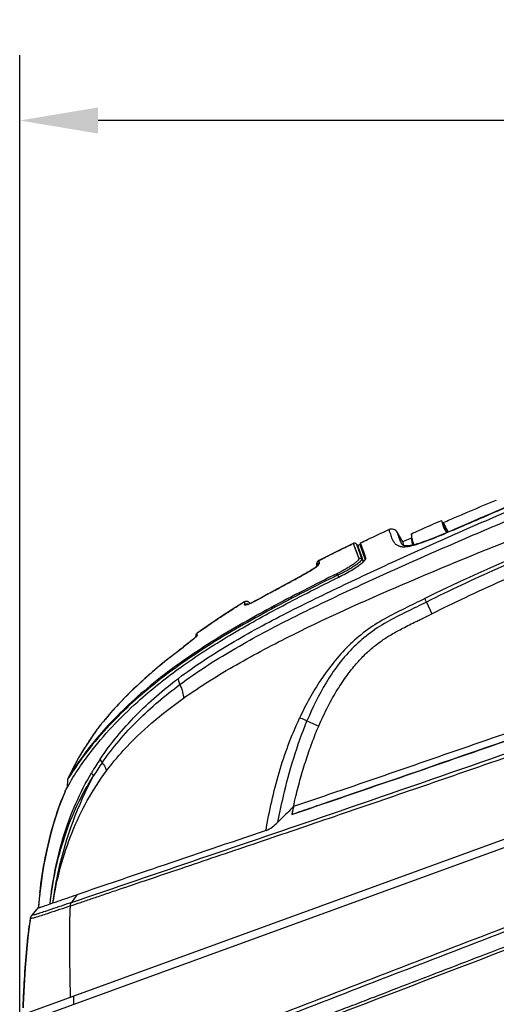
# Model space of a CAD drawing. Header units: millimetres. Extents: x 451 to 748, y 223 to 418.
# Tile 21 of 24: x 570 to 588, y 380 to 418. Entities that reach past the tile are written whole.
import ezdxf

# ---------------------------------------------------------------- set-up
doc = ezdxf.new("R2010")
doc.units = ezdxf.units.MM
doc.header["$LTSCALE"] = 32.67
doc.header["$PDMODE"] = 3
doc.header["$PDSIZE"] = 8
doc.layers.get('0').update_dxf_attribs({"linetype": 'CONTINUOUS'})
doc.layers.get('Defpoints').update_dxf_attribs({"linetype": 'CONTINUOUS'})
doc.layers.add('20_ALL_FEATURES', color=7, linetype='CONTINUOUS')
doc.layers.add('51__DRAFT_DIMS', color=7, linetype='CONTINUOUS')
doc.styles.get("Standard").update_dxf_attribs({"font": 'simfang.ttf'})
doc.dimstyles.new('DIMSTYLE_1', dxfattribs={"dimtxt": 3, "dimasz": 3, "dimexe": 2.5, "dimexo": 0.5, "dimgap": 0.75, "dimtad": 1, "dimdec": 1, "dimlfac": 2, "dimdsep": 46, "dimtxsty": 'STANDARD', "dimblk": '_FILLED', "dimblk1": '_FILLED', "dimblk2": '_FILLED', "dimcen": 0.09, "dimclrd": 256, "dimclre": 256, "dimclrt": 3, "dimadec": 1, "dimazin": 2, "dimtp": 0.3, "dimtm": 0.3, "dimtfac": 1, "dimtdec": 1, "dimtofl": 0, "dimtmove": 0, "dimatfit": 3, "dimldrblk": '_FILLED', "dimfxl": 1, "dimtolj": 1, "dimlwd": -1, "dimarcsym": 0})

# ---------------------------------------------------------------- blocks, each defined once
blk = doc.blocks.new('_FILLED')
at = {"color": 0, "linetype": 'ByBlock'}
blk.add_solid([(0, 0), (-1, 0.167), (-1, -0.167)], dxfattribs=at)
blk = doc.blocks.new('*D83')
at = {"layer": '51__DRAFT_DIMS', "lineweight": -2}
for p, q in [((569.646, 379.065), (569.646, 416.685)), ((621.781, 388.032), (621.781, 416.685))]:
    blk.add_line(p, q, dxfattribs=at)
at = {"layer": '51__DRAFT_DIMS'}
blk.add_line((618.781, 414.185), (572.646, 414.185), dxfattribs=at)
at = {"layer": 'Defpoints', "color": 0}
for p in [(569.646, 414.185), (621.781, 387.532), (569.646, 378.565)]:
    blk.add_point(p, dxfattribs=at)
at = {"layer": '51__DRAFT_DIMS', "linetype": 'ByBlock', "xscale": 3, "yscale": 3, "zscale": 3, "rotation": 180}
blk.add_blockref('_FILLED', (569.646, 414.185), dxfattribs=at)
at = {"layer": '51__DRAFT_DIMS', "linetype": 'ByBlock', "xscale": 3, "yscale": 3, "zscale": 3}
blk.add_blockref('_FILLED', (621.781, 414.185), dxfattribs=at)
at = {"layer": '51__DRAFT_DIMS', "color": 3, "insert": (595.683, 417.987), "char_height": 3, "attachment_point": 2}
blk.add_mtext('\\A1;\\A1;{\\C256;104.3}', dxfattribs=at)

msp = doc.modelspace()

# ---------------------------------------------------------------- linework, layer by layer
at = {"layer": '20_ALL_FEATURES', "color": 7}
for p, q in [((587.875, 399.656), (587.87, 399.669)), ((585.776, 398.889), (585.793, 398.83)), ((585.776, 398.889), (585.855, 398.672)), ((585.787, 398.849), (585.815, 398.757)), ((585.856, 398.815), (585.868, 398.785)), ((585.856, 398.815), (585.868, 398.785)), ((585.856, 398.815), (585.924, 398.627)), ((585.868, 398.785), (585.871, 398.777)), ((584.298, 398.069), (584.087, 398.438)), ((584.63, 398.383), (584.627, 398.218)), ((585.854, 398.675), (585.852, 398.679)), ((585.86, 398.658), (585.854, 398.675)), ((585.869, 398.634), (585.86, 398.658)), ((585.876, 398.616), (585.869, 398.634)), ((585.884, 398.597), (585.876, 398.616)), ((585.924, 398.627), (585.878, 398.607)), ((585.892, 398.577), (585.884, 398.597)), ((585.9, 398.557), (585.892, 398.577)), ((585.908, 398.536), (585.9, 398.557)), ((585.959, 398.542), (585.924, 398.627)), ((585.94, 398.589), (585.931, 398.61)), ((586.094, 398.474), (585.932, 398.405)), ((585.942, 398.403), (585.963, 398.412)), ((585.959, 398.542), (585.951, 398.562)), ((585.963, 398.577), (585.969, 398.567)), ((569.764, 379.999), (620.234, 398.369)), ((569.809, 379.696), (620.287, 398.069)), ((582.405, 398.012), (581.729, 397.681)), ((582.405, 398.012), (582.615, 397.43)), ((582.422, 398.018), (582.411, 398.014)), ((582.523, 397.989), (582.516, 397.996)), ((582.677, 397.899), (582.679, 398.032)), ((582.743, 397.857), (582.679, 398.032)), ((583.992, 398.017), (583.994, 398.016)), ((583.992, 398.017), (583.994, 398.016)), ((584.216, 398.079), (584.215, 398.079)), ((584.356, 398.095), (584.298, 398.069)), ((584.446, 398.136), (584.356, 398.095)), ((584.627, 398.218), (584.446, 398.136)), ((581.721, 397.677), (581.082, 397.355)), ((581.721, 397.677), (581.737, 397.685)), ((581.721, 397.677), (581.737, 397.685)), ((581.729, 397.681), (581.721, 397.677)), ((582.458, 397.864), (582.488, 397.782)), ((582.523, 397.989), (582.733, 397.409)), ((582.523, 397.989), (582.577, 397.928)), ((582.653, 397.965), (582.577, 397.928)), ((582.788, 397.348), (582.577, 397.928)), ((582.653, 397.965), (582.863, 397.385)), ((582.743, 397.857), (582.72, 397.921)), ((582.89, 397.453), (582.743, 397.857)), ((581.003, 397.25), (581.001, 397.236)), ((581.006, 397.264), (581.003, 397.25)), ((581.011, 397.277), (581.006, 397.263)), ((581.017, 397.291), (581.011, 397.277)), ((581.024, 397.303), (581.017, 397.29)), ((581.033, 397.315), (581.024, 397.303)), ((581.043, 397.326), (581.033, 397.315)), ((581.054, 397.337), (581.043, 397.326)), ((581.067, 397.346), (581.054, 397.337)), ((581.082, 397.355), (581.067, 397.346)), ((581.108, 397.276), (581.081, 397.355)), ((581.107, 397.276), (581.082, 397.355)), ((582.6, 397.469), (582.615, 397.43)), ((582.733, 397.409), (582.788, 397.348)), ((582.891, 397.443), (582.89, 397.453)), ((580.61, 396.877), (580.549, 396.842)), ((580.664, 396.908), (580.607, 396.875)), ((580.713, 396.936), (580.66, 396.906)), ((580.756, 396.962), (580.709, 396.934)), ((580.796, 396.987), (580.753, 396.96)), ((580.832, 397.01), (580.793, 396.985)), ((580.865, 397.031), (580.83, 397.008)), ((580.895, 397.05), (580.862, 397.029)), ((580.922, 397.069), (580.892, 397.049)), ((580.946, 397.086), (580.919, 397.067)), ((580.967, 397.102), (580.944, 397.085)), ((580.986, 397.117), (580.965, 397.101)), ((581, 397.228), (580.995, 397.125)), ((581.001, 397.236), (581, 397.228)), ((581, 397.228), (581.025, 397.153)), ((581, 397.228), (581.025, 397.152)), ((580.207, 396.653), (580.07, 396.579)), ((580.283, 396.695), (580.205, 396.652)), ((580.356, 396.735), (580.275, 396.69)), ((580.424, 396.772), (580.346, 396.729)), ((580.489, 396.808), (580.418, 396.769)), ((580.552, 396.843), (580.487, 396.807)), ((579.247, 396.132), (578.966, 395.977)), ((579.399, 396.216), (579.326, 396.175)), ((579.397, 396.214), (579.352, 396.189)), ((579.397, 396.214), (579.352, 396.189)), ((579.398, 396.214), (579.4, 396.215)), ((579.398, 396.213), (579.4, 396.215)), ((579.502, 396.272), (579.4, 396.215)), ((579.44, 396.238), (579.4, 396.215)), ((579.4, 396.215), (579.436, 396.235)), ((579.519, 396.281), (579.44, 396.238)), ((579.692, 396.375), (579.502, 396.272)), ((579.789, 396.428), (579.627, 396.34)), ((578.241, 395.773), (577.938, 395.587)), ((578.251, 395.779), (578.241, 395.773)), ((578.241, 395.773), (578.241, 395.679)), ((578.268, 395.787), (578.251, 395.779)), ((578.286, 395.792), (578.268, 395.787)), ((578.304, 395.795), (578.286, 395.792)), ((578.323, 395.795), (578.304, 395.795)), ((578.341, 395.794), (578.323, 395.795)), ((578.359, 395.79), (578.341, 395.794)), ((578.377, 395.784), (578.359, 395.79)), ((578.394, 395.775), (578.377, 395.784)), ((578.409, 395.765), (578.394, 395.775)), ((578.423, 395.753), (578.409, 395.765)), ((578.436, 395.74), (578.423, 395.753)), ((578.446, 395.725), (578.436, 395.74)), ((578.531, 395.745), (578.491, 395.725)), ((578.571, 395.765), (578.525, 395.742)), ((578.615, 395.787), (578.564, 395.761)), ((578.664, 395.813), (578.608, 395.784)), ((578.718, 395.841), (578.656, 395.809)), ((578.776, 395.873), (578.709, 395.837)), ((578.839, 395.907), (578.765, 395.867)), ((578.909, 395.945), (578.827, 395.9)), ((578.987, 395.988), (578.893, 395.937)), ((585.199, 395.767), (585.403, 395.319)), ((577.918, 395.574), (577.383, 395.232)), ((577.918, 395.574), (577.971, 395.607)), ((577.918, 395.574), (577.971, 395.607)), ((577.938, 395.587), (577.918, 395.574)), ((578.455, 395.709), (578.446, 395.725)), ((578.455, 395.708), (578.455, 395.709)), ((578.496, 395.728), (578.461, 395.711)), ((577.383, 395.232), (576.849, 394.873)), ((577.376, 395.227), (577.387, 395.234)), ((577.376, 395.227), (577.387, 395.234)), ((576.849, 394.873), (576.44, 394.585)), ((576.838, 394.866), (576.864, 394.883)), ((576.838, 394.865), (576.864, 394.883)), ((576.139, 394.23), (576.099, 394.198)), ((576.164, 394.251), (576.139, 394.23)), ((576.189, 394.271), (576.164, 394.251)), ((576.212, 394.29), (576.189, 394.271)), ((576.234, 394.308), (576.212, 394.29)), ((576.256, 394.326), (576.234, 394.308)), ((576.276, 394.343), (576.256, 394.326)), ((576.295, 394.359), (576.276, 394.343)), ((576.313, 394.375), (576.295, 394.359)), ((576.33, 394.389), (576.313, 394.375)), ((576.345, 394.402), (576.329, 394.389)), ((576.352, 394.409), (576.337, 394.395)), ((576.359, 394.415), (576.352, 394.409)), ((576.376, 394.431), (576.365, 394.42)), ((576.371, 394.426), (576.365, 394.42)), ((576.376, 394.431), (576.378, 394.47)), ((576.379, 394.481), (576.378, 394.47)), ((576.378, 394.47), (576.378, 394.432)), ((576.381, 394.494), (576.379, 394.481)), ((576.44, 394.585), (576.429, 394.577)), ((576.44, 394.585), (576.429, 394.577)), ((576.44, 394.499), (576.44, 394.585)), ((576.44, 394.533), (576.44, 394.547)), ((576.44, 394.499), (576.44, 394.517)), ((575.68, 393.869), (575.638, 393.836)), ((575.722, 393.901), (575.68, 393.869)), ((575.783, 393.949), (575.722, 393.901)), ((575.841, 393.994), (575.783, 393.949)), ((575.896, 394.037), (575.841, 393.994)), ((575.948, 394.078), (575.896, 394.037)), ((575.996, 394.116), (575.948, 394.078)), ((576.099, 394.198), (576.057, 394.164)), ((575.575, 393.787), (575.577, 393.79)), ((575.638, 393.836), (575.577, 393.79)), ((574.603, 392.994), (574.579, 392.973)), ((580.634, 391.223), (581.083, 391.025)), ((572.599, 390.892), (572.417, 390.633)), ((572.596, 390.888), (572.599, 390.892)), ((572.602, 390.896), (572.599, 390.892)), ((572.599, 390.892), (572.599, 390.892)), ((572.599, 390.892), (572.599, 390.892)), ((572.599, 390.892), (572.599, 390.892)), ((572.636, 390.94), (572.602, 390.895)), ((572.399, 390.606), (572.148, 390.222)), ((572.417, 390.633), (572.399, 390.606)), ((572.876, 390.835), (572.873, 390.832)), ((572.131, 390.194), (571.901, 389.809)), ((572.148, 390.222), (572.131, 390.194)), ((571.886, 389.781), (571.676, 389.394)), ((571.901, 389.809), (571.886, 389.781)), ((571.676, 389.394), (571.486, 389.009)), ((571.476, 388.969), (571.466, 388.685)), ((571.477, 388.974), (571.476, 388.969)), ((571.477, 388.974), (571.476, 388.969)), ((571.478, 388.972), (571.476, 388.969)), ((571.478, 388.982), (571.477, 388.98)), ((571.477, 388.98), (571.477, 388.977)), ((571.477, 388.977), (571.477, 388.974)), ((571.491, 388.995), (571.478, 388.972)), ((571.48, 388.992), (571.478, 388.987)), ((571.478, 388.987), (571.478, 388.986)), ((571.478, 388.986), (571.478, 388.982)), ((571.481, 388.996), (571.48, 388.992)), ((571.486, 389.009), (571.484, 389.005)), ((571.486, 389.009), (571.484, 389.005)), ((571.486, 389.009), (571.486, 389.009)), ((571.486, 389.009), (571.486, 389.009)), ((571.486, 389.009), (571.486, 389.009)), ((571.486, 389.009), (571.486, 389.009)), ((571.38, 388.524), (571.269, 388.249)), ((571.38, 388.524), (571.381, 388.526)), ((571.38, 388.524), (571.38, 388.524)), ((580.115, 387.93), (580.119, 387.947)), ((579.988, 387.819), (579.934, 387.766)), ((571.826, 384.574), (571.627, 384.28)), ((570.365, 384.108), (570.103, 383.787)), ((570.365, 384.107), (570.364, 384.106)), ((570.365, 384.108), (570.365, 384.107)), ((570.365, 384.107), (570.365, 384.107)), ((570.365, 384.107), (570.365, 384.107)), ((570.058, 383.702), (570.051, 383.672)), ((570.069, 383.73), (570.058, 383.702)), ((570.082, 383.757), (570.069, 383.73)), ((570.098, 383.78), (570.082, 383.757)), ((570.049, 383.662), (570.022, 383.451)), ((570.05, 383.662), (570.049, 383.662)), ((571.72, 380.392), (571.72, 380.711))]:
    msp.add_line(p, q, dxfattribs=at)
for points in [[(593.652, 401.662), (592.973, 401.385), (592.397, 401.149), (591.871, 400.933), (591.385, 400.731), (590.949, 400.55), (590.543, 400.38), (590.164, 400.22), (589.814, 400.072), (589.485, 399.932), (589.174, 399.8), (588.883, 399.675), (588.606, 399.556), (588.342, 399.443), (588.093, 399.336), (587.854, 399.233), (587.626, 399.134), (587.198, 398.949)], [(585.776, 398.889), (585.776, 398.888), (585.776, 398.886), (585.777, 398.883), (585.779, 398.878), (585.78, 398.872), (585.787, 398.849)], [(587.198, 398.949), (586.996, 398.861), (586.803, 398.778), (586.616, 398.697), (586.436, 398.62), (586.262, 398.545), (586.094, 398.474)], [(585.932, 398.405), (585.775, 398.34), (585.624, 398.278), (585.478, 398.219), (585.337, 398.164), (585.203, 398.113), (585.076, 398.067), (584.957, 398.027), (584.846, 397.992), (584.747, 397.964), (584.66, 397.943), (584.584, 397.928), (584.521, 397.919), (584.47, 397.915), (584.428, 397.914), (584.394, 397.916), (584.368, 397.92), (584.347, 397.926), (584.33, 397.932), (584.317, 397.938), (584.306, 397.945), (584.295, 397.954), (584.285, 397.963), (584.274, 397.975), (584.264, 397.989), (584.253, 398.005), (584.242, 398.024), (584.231, 398.045)], [(585.917, 398.515), (585.913, 398.526), (585.908, 398.536)], [(585.931, 398.61), (585.925, 398.626), (585.924, 398.627)], [(585.951, 398.562), (585.943, 398.58), (585.94, 398.589)], [(582.422, 398.018), (582.411, 398.014), (582.405, 398.012)], [(582.405, 398.012), (582.405, 398.011), (582.406, 398.008), (582.408, 398.004), (582.41, 397.999), (582.415, 397.985)], [(582.516, 397.996), (582.506, 398.003), (582.496, 398.01), (582.484, 398.015), (582.472, 398.019), (582.46, 398.021), (582.447, 398.022), (582.435, 398.021), (582.422, 398.018)], [(582.472, 398.019), (582.46, 398.021), (582.447, 398.022), (582.435, 398.021)], [(582.516, 397.996), (582.506, 398.003), (582.496, 398.01), (582.484, 398.015)], [(582.702, 397.97), (582.689, 398.005), (582.681, 398.025), (582.679, 398.032)], [(584.231, 398.045), (584.22, 398.069), (584.215, 398.079)], [(582.415, 397.985), (582.418, 397.976), (582.421, 397.967), (582.43, 397.941)], [(582.43, 397.941), (582.443, 397.907), (582.45, 397.887)], [(582.488, 397.782), (582.51, 397.718), (582.523, 397.685), (582.547, 397.616)], [(582.547, 397.616), (582.56, 397.581), (582.6, 397.469)], [(582.6, 397.866), (582.587, 397.901), (582.579, 397.921), (582.577, 397.928)], [(582.788, 397.348), (582.743, 397.472), (582.704, 397.581), (582.669, 397.674), (582.64, 397.753), (582.618, 397.817)], [(582.653, 397.965), (582.655, 397.958), (582.662, 397.937), (582.675, 397.902)], [(582.693, 397.853), (582.716, 397.789), (582.745, 397.71), (582.78, 397.617), (582.819, 397.509), (582.863, 397.385)], [(582.89, 397.453), (582.846, 397.577), (582.806, 397.685), (582.771, 397.778), (582.743, 397.857)], [(581.082, 397.355), (581.08, 397.354), (581.067, 397.346)], [(581.035, 397.163), (581.034, 397.162), (581.029, 397.157), (581.022, 397.149), (581.013, 397.14), (581, 397.128), (580.984, 397.115)], [(580.126, 396.609), (579.95, 396.515), (579.743, 396.403)], [(580.039, 396.563), (579.947, 396.513), (579.85, 396.46)], [(579.399, 396.216), (579.339, 396.182), (579.223, 396.119)], [(578.241, 395.773), (578.241, 395.772), (578.241, 395.769)], [(578.465, 395.713), (578.438, 395.701), (578.415, 395.691), (578.395, 395.683), (578.379, 395.677), (578.366, 395.673), (578.357, 395.67), (578.352, 395.669)], [(576.365, 394.42), (576.358, 394.414), (576.352, 394.408)], [(576.401, 394.456), (576.402, 394.456), (576.403, 394.457), (576.402, 394.457), (576.402, 394.456), (576.4, 394.455), (576.399, 394.453), (576.396, 394.45), (576.393, 394.447), (576.39, 394.444), (576.386, 394.44), (576.381, 394.436), (576.376, 394.431)], [(576.429, 394.577), (576.418, 394.567), (576.409, 394.555), (576.401, 394.544), (576.394, 394.531), (576.388, 394.519), (576.384, 394.506), (576.381, 394.494)], [(576.401, 394.544), (576.394, 394.531), (576.388, 394.519)], [(576.429, 394.577), (576.418, 394.567), (576.409, 394.555)], [(576.44, 394.581), (576.44, 394.584), (576.44, 394.585)], [(576.057, 394.164), (576.012, 394.129), (575.996, 394.116)], [(575.577, 393.79), (575.277, 393.555), (574.985, 393.319), (574.729, 393.104), (574.512, 392.915), (574.327, 392.75), (574.161, 392.596), (574.01, 392.454), (573.876, 392.324), (573.753, 392.202), (573.641, 392.088), (573.539, 391.982), (573.444, 391.882), (573.357, 391.789), (573.277, 391.701), (573.202, 391.618), (573.133, 391.541), (573.07, 391.468), (573.011, 391.399), (572.956, 391.335), (572.906, 391.276), (572.86, 391.22), (572.818, 391.169), (572.78, 391.122), (572.745, 391.079), (572.714, 391.04), (572.687, 391.006), (572.664, 390.976), (572.644, 390.951), (572.629, 390.931)], [(571.484, 389.005), (571.483, 389.003), (571.482, 389), (571.481, 388.995), (571.479, 388.99), (571.478, 388.985), (571.477, 388.979), (571.477, 388.974)], [(571.484, 389.004), (571.482, 389), (571.481, 388.996)], [(571.269, 388.249), (571.149, 387.928), (571.04, 387.607), (570.94, 387.287), (570.85, 386.968), (570.769, 386.651), (570.695, 386.336), (570.63, 386.024), (570.572, 385.716), (570.522, 385.415), (570.478, 385.121), (570.439, 384.83)], [(570.439, 384.83), (570.406, 384.544), (570.379, 384.263), (570.365, 384.107)], [(570.022, 383.451), (569.976, 383.055), (569.933, 382.644), (569.894, 382.219), (569.858, 381.78), (569.828, 381.327), (569.801, 380.86), (569.778, 380.379), (569.773, 380.252)]]:
    msp.add_lwpolyline(points, dxfattribs=at)
for centre, radius, start, end in [((589.198, 400.159), 3.603, 202.568, 203.557), ((586.324, 398.788), 0.491, 206.1233, 207.5557), ((588.752, 399.966), 3.116, 203.5733, 204.2223), ((588.376, 399.797), 2.704, 204.2319, 204.7452), ((588.09, 399.665), 2.389, 204.7453, 205.3318), ((587.825, 399.54), 2.096, 205.3281, 205.9985), ((587.509, 399.385), 1.744, 205.9892, 207.5882), ((587.069, 399.155), 1.248, 208.1263, 209.2138), ((586.904, 399.063), 1.059, 209.2072, 210.4645), ((586.768, 398.983), 0.901, 210.4627, 211.9101), ((582.445, 397.929), 0.0925, 110.6282, 115.6992), ((582.453, 397.926), 0.0935, 42.0561, 48.204), ((584.3, 398.338), 0.45, 250.482, 255.8648), ((581.144, 397.221), 0.144, 171.7854, 177.3832), ((581.148, 397.225), 0.145, 117.1753, 124.0145), ((581.172, 397.142), 0.146, 171.5435, 175.4803), ((595.738, 367.1), 33.59, 121.3922, 121.9336), ((578.319, 395.646), 0.149, 116.3301, 121.3861), ((574.474, 396.533), 2.836, 310.8449, 311.6123), ((576.524, 394.464), 0.146, 172.232, 177.4527), ((576.525, 394.466), 0.146, 125.7171, 131.3083), ((587.793, 377.802), 20.12, 128.6921, 129.3488), ((588.245, 377.238), 20.843, 128.1828, 128.693), ((588.563, 376.834), 21.356, 127.8901, 128.1837), ((588.852, 376.462), 21.827, 127.4639, 127.8896), ((586.765, 379.037), 18.512, 130.1442, 131.067), ((587.141, 378.592), 19.096, 129.8583, 130.1475), ((587.387, 378.297), 19.48, 129.3499, 129.8576), ((582.604, 383.665), 12.342, 144.1825, 145.4934), ((583.229, 381.628), 13.887, 138.3499, 138.4872), ((582.321, 383.858), 12, 145.7784, 147.8751), ((582.48, 383.751), 12.191, 145.4956, 145.7828), ((582.081, 384.009), 11.716, 148.1302, 150.2345), ((582.178, 383.949), 11.83, 147.8798, 148.1328), ((581.944, 384.087), 11.558, 150.4853, 152.59), ((582, 384.056), 11.622, 150.2373, 150.4868), ((581.557, 383.829), 10.641, 146.1235, 149.4244), ((581.874, 384.123), 11.48, 152.8407, 154.8149), ((581.898, 384.111), 11.507, 152.5917, 152.8414), ((581.316, 383.709), 10.37, 145.2024, 148.5057), ((571.575, 388.966), 0.0988, 173.7543, 175.9811), ((571.576, 388.966), 0.1, 170.6711, 173.7527), ((571.578, 388.966), 0.102, 165.1029, 167.7914), ((571.578, 388.966), 0.101, 167.7902, 170.6725), ((571.578, 388.966), 0.102, 162.5361, 165.1039), ((571.576, 388.966), 0.1, 157.3994, 162.5464), ((571.574, 388.967), 0.0973, 154.8205, 157.3905), ((577.335, 385.489), 6.814, 148.5758, 149.0375), ((582.008, 384.073), 11.522, 157.2796, 159.1763), ((607.86, 359.57), 39.685, 134.3512, 134.6158), ((601.271, 383.303), 21.656, 167.6624, 168.1035), ((662.53, 304.487), 117.292, 134.76397, 135.04982), ((601.717, 383.209), 22.112, 168.1031, 168.4294), ((601.716, 383.209), 22.112, 168.1031, 168.4291), ((589.01, 382.557), 18.709, 173.5729, 175.2455), ((582.253, 352.147), 34.057, 109.4382, 109.6369), ((570.296, 383.628), 0.249, 162.5306, 169.4837), ((570.305, 383.625), 0.258, 155.8375, 162.5491), ((570.304, 383.626), 0.257, 149.107, 155.8563), ((570.295, 383.632), 0.246, 143.0617, 149.1157), ((597.975, 379.962), 28.169, 172.4536, 173.0266), ((570.284, 383.631), 0.237, 169.513, 172.4424)]:
    msp.add_arc(centre, radius, start, end, dxfattribs=at)
for points, knots in [([(607.34, 404.842), (606.411, 404.481), (604.553, 403.756), (600.831, 402.322), (596.17, 400.552), (590.592, 398.385), (586.931, 396.789), (585.142, 395.903)], [0, 0, 0, 0, 0.124997, 0.249968, 0.499879, 0.74983, 1, 1, 1, 1]), ([(607.391, 404.709), (606.461, 404.347), (604.602, 403.621), (600.879, 402.186), (596.218, 400.416), (591.57, 398.611), (587.898, 397.055), (586.092, 396.211), (585.199, 395.767)], [0, 0, 0, 0, 0.125058, 0.250124, 0.500174, 0.750109, 0.875046, 1, 1, 1, 1]), ([(585.403, 395.319), (585.83, 395.535), (586.722, 395.969), (588.121, 396.609), (589.62, 397.261), (591.801, 398.168), (594.768, 399.339), (598.637, 400.815), (601.662, 401.969), (603.401, 402.638), (603.716, 402.759)], [0, 0, 0, 0, 0.07264, 0.150501, 0.233276, 0.320646, 0.508839, 0.717219, 0.948918, 1, 1, 1, 1]), ([(575.715, 392.852), (576.355, 393.337), (577.711, 394.223), (579.86, 395.371), (582.073, 396.446), (584.324, 397.492), (586.606, 398.511), (589.679, 399.837), (592.001, 400.801), (593.555, 401.433)], [0, 0, 0, 0, 0.121524, 0.24428, 0.368412, 0.493679, 0.61972, 0.746249, 1, 1, 1, 1]), ([(587.38, 399.021), (588.422, 399.473), (590.511, 400.371), (592.614, 401.236), (593.668, 401.663)], [0, 0, 0, 0, 0.49971, 1, 1, 1, 1]), ([(575.771, 392.615), (576.415, 393.093), (577.777, 393.969), (579.93, 395.115), (582.152, 396.183), (584.415, 397.215), (586.707, 398.216), (589.792, 399.521), (592.119, 400.474), (593.675, 401.1)], [0, 0, 0, 0, 0.121253, 0.244106, 0.368435, 0.493834, 0.619944, 0.746494, 1, 1, 1, 1]), ([(571.586, 384.149), (571.717, 384.196), (571.996, 384.291), (572.435, 384.437), (572.915, 384.602), (573.63, 384.845), (574.604, 385.174), (575.852, 385.596), (577.187, 386.046), (579.079, 386.687), (581.532, 387.52), (584.539, 388.551), (588.636, 389.967), (593.796, 391.768), (600.008, 393.941), (608.311, 396.829), (614.546, 398.979), (618.703, 400.411)], [0, 0, 0, 0, 0.008391, 0.017689, 0.027891, 0.038917, 0.063144, 0.089771, 0.118196, 0.14794, 0.210014, 0.274118, 0.339267, 0.470881, 0.603061, 0.73536, 1, 1, 1, 1]), ([(571.628, 384.279), (574.928, 385.411), (582.331, 387.913), (591.779, 391.21), (600.001, 394.087), (608.286, 396.971), (614.505, 399.122), (618.652, 400.555)], [0, 0, 0, 0, 0.210291, 0.471131, 0.603255, 0.735492, 1, 1, 1, 1]), ([(575.908, 392.091), (576.562, 392.552), (577.935, 393.407), (580.826, 394.927), (584.612, 396.607), (589.252, 398.495), (592.373, 399.731), (593.941, 400.344)], [0, 0, 0, 0, 0.120932, 0.243644, 0.493094, 0.745865, 1, 1, 1, 1]), ([(585.856, 398.815), (586.022, 398.887), (586.692, 399.176), (587.364, 399.459), (587.87, 399.669)], [0, 0, 0, 0, 0.248371, 1, 1, 1, 1]), ([(584.63, 398.383), (584.724, 398.426), (585.106, 398.596), (585.488, 398.764), (585.776, 398.889)], [0, 0, 0, 0, 0.248857, 1, 1, 1, 1]), ([(585.815, 398.757), (585.816, 398.753), (585.822, 398.734), (585.828, 398.716), (585.832, 398.701)], [0, 0, 0, 0, 0.23397, 1, 1, 1, 1]), ([(585.963, 398.412), (586.081, 398.462), (586.554, 398.663), (587.025, 398.868), (587.38, 399.021)], [0, 0, 0, 0, 0.248553, 1, 1, 1, 1]), ([(610.184, 398.377), (607.655, 397.502), (602.6, 395.751), (595.034, 393.11), (587.546, 390.495), (582.575, 388.783), (580.119, 387.947)], [0, 0, 0, 0, 0.252261, 0.504369, 0.755418, 1, 1, 1, 1]), ([(582.679, 398.032), (582.769, 398.075), (583.13, 398.247), (583.493, 398.415), (583.766, 398.541)], [0, 0, 0, 0, 0.248778, 1, 1, 1, 1]), ([(583.766, 398.541), (583.765, 398.54), (583.767, 398.536), (583.768, 398.53), (583.773, 398.519), (583.779, 398.495), (583.792, 398.454), (583.811, 398.393), (583.837, 398.315), (583.87, 398.223), (583.917, 398.118), (583.963, 398.049), (583.992, 398.017)], [0, 0, 0, 0, 0.004234, 0.016529, 0.03701, 0.065657, 0.146928, 0.25934, 0.401748, 0.572874, 0.771437, 1, 1, 1, 1]), ([(584.087, 398.438), (584.057, 398.489), (583.955, 398.574), (583.821, 398.566), (583.766, 398.541)], [0, 0, 0, 0, 0.489871, 1, 1, 1, 1]), ([(584.215, 398.079), (584.194, 398.128), (584.157, 398.231), (584.131, 398.301), (584.077, 398.47), (584.087, 398.438)], [0, 0, 0, 0, 0.420953, 0.737999, 1, 1, 1, 1]), ([(584.429, 397.89), (584.528, 397.9), (584.754, 397.95), (585.261, 398.119), (585.663, 398.286), (585.942, 398.403)], [0, 0, 0, 0, 0.185539, 0.432555, 1, 1, 1, 1]), ([(584.691, 398.057), (584.677, 398.102), (584.657, 398.176), (584.64, 398.297), (584.634, 398.327), (584.63, 398.391), (584.63, 398.383)], [0, 0, 0, 0, 0.425707, 0.740581, 0.934382, 1, 1, 1, 1]), ([(585.832, 398.701), (585.835, 398.693), (585.846, 398.659), (585.859, 398.626), (585.87, 398.6)], [0, 0, 0, 0, 0.230605, 1, 1, 1, 1]), ([(585.915, 398.519), (585.92, 398.511), (585.946, 398.478), (585.98, 398.452), (586.01, 398.438)], [0, 0, 0, 0, 0.22175, 1, 1, 1, 1]), ([(586.006, 398.44), (586.001, 398.45), (585.985, 398.484), (585.97, 398.518), (585.959, 398.542)], [0, 0, 0, 0, 0.286251, 1, 1, 1, 1]), ([(586.003, 398.506), (586.006, 398.502), (586.018, 398.483), (586.031, 398.465), (586.041, 398.452)], [0, 0, 0, 0, 0.240636, 1, 1, 1, 1]), ([(580.054, 387.644), (582.516, 388.483), (587.498, 390.198), (595.003, 392.821), (602.584, 395.469), (607.65, 397.226), (610.184, 398.102)], [0, 0, 0, 0, 0.244621, 0.495649, 0.747747, 1, 1, 1, 1]), ([(581.737, 397.685), (581.793, 397.713), (582.015, 397.823), (582.237, 397.931), (582.405, 398.012)], [0, 0, 0, 0, 0.249162, 1, 1, 1, 1]), ([(582.516, 397.996), (582.502, 398.008), (582.468, 398.026), (582.429, 398.022), (582.412, 398.015)], [0, 0, 0, 0, 0.500108, 1, 1, 1, 1]), ([(583.994, 398.016), (584.003, 398.006), (584.048, 397.962), (584.103, 397.93), (584.149, 397.913)], [0, 0, 0, 0, 0.219177, 1, 1, 1, 1]), ([(584.298, 398.069), (584.297, 398.072), (584.301, 398.048), (584.301, 398.035), (584.309, 397.987), (584.313, 397.957), (584.316, 397.939)], [0, 0, 0, 0, 0.063677, 0.25406, 0.567597, 1, 1, 1, 1]), ([(584.627, 398.218), (584.627, 398.224), (584.63, 398.171), (584.635, 398.146), (584.648, 398.046), (584.662, 397.984), (584.672, 397.946)], [0, 0, 0, 0, 0.065136, 0.257975, 0.572455, 1, 1, 1, 1]), ([(584.73, 397.96), (584.726, 397.968), (584.711, 398), (584.699, 398.032), (584.691, 398.057)], [0, 0, 0, 0, 0.261661, 1, 1, 1, 1]), ([(581.082, 397.355), (581.134, 397.382), (581.347, 397.49), (581.56, 397.597), (581.721, 397.677)], [0, 0, 0, 0, 0.249129, 1, 1, 1, 1]), ([(584.19, 397.901), (584.196, 397.899), (584.225, 397.893), (584.254, 397.889), (584.277, 397.887)], [0, 0, 0, 0, 0.228755, 1, 1, 1, 1]), ([(584.277, 397.887), (584.288, 397.886), (584.339, 397.883), (584.39, 397.886), (584.429, 397.89)], [0, 0, 0, 0, 0.2184, 1, 1, 1, 1]), ([(581.067, 397.346), (581.049, 397.334), (581.019, 397.303), (581.004, 397.263), (581.001, 397.242)], [0, 0, 0, 0, 0.500464, 1, 1, 1, 1]), ([(581.107, 397.276), (581.087, 397.265), (581.049, 397.233), (581.031, 397.187), (581.028, 397.164)], [0, 0, 0, 0, 0.497736, 1, 1, 1, 1]), ([(581.031, 397.149), (581.048, 397.164), (581.075, 397.19), (581.102, 397.227), (581.11, 397.254), (581.11, 397.27), (581.107, 397.276)], [0, 0, 0, 0, 0.449012, 0.713105, 0.880219, 1, 1, 1, 1]), ([(608.463, 397.507), (606.163, 396.71), (601.566, 395.114), (592.444, 391.926), (585.619, 389.544), (581.08, 387.994)], [0, 0, 0, 0, 0.25191, 0.503648, 1, 1, 1, 1]), ([(582.615, 397.43), (582.616, 397.425), (582.615, 397.411), (582.604, 397.39), (582.585, 397.364), (582.543, 397.322), (582.471, 397.263), (582.365, 397.187), (582.24, 397.106), (582.05, 396.994), (581.9, 396.914), (581.797, 396.863)], [0, 0, 0, 0, 0.016079, 0.038983, 0.070304, 0.110341, 0.214936, 0.345854, 0.496102, 0.659207, 1, 1, 1, 1]), ([(581.817, 396.807), (581.93, 396.862), (582.096, 396.948), (582.306, 397.068), (582.446, 397.155), (582.565, 397.235), (582.656, 397.304), (582.71, 397.355), (582.732, 397.389), (582.735, 397.403), (582.733, 397.409)], [0, 0, 0, 0, 0.340479, 0.503679, 0.654591, 0.786324, 0.891489, 0.962818, 0.985152, 1, 1, 1, 1]), ([(581.847, 396.723), (582.03, 396.814), (582.289, 396.956), (582.598, 397.156), (582.729, 397.254), (582.784, 397.303)], [0, 0, 0, 0, 0.55481, 0.80163, 1, 1, 1, 1]), ([(582.733, 397.409), (582.719, 397.424), (582.679, 397.446), (582.634, 397.439), (582.615, 397.43)], [0, 0, 0, 0, 0.498025, 1, 1, 1, 1]), ([(582.763, 397.285), (582.772, 397.296), (582.785, 397.315), (582.791, 397.34), (582.788, 397.348)], [0, 0, 0, 0, 0.612147, 1, 1, 1, 1]), ([(582.784, 397.303), (582.792, 397.31), (582.821, 397.336), (582.848, 397.364), (582.864, 397.385)], [0, 0, 0, 0, 0.289892, 1, 1, 1, 1]), ([(582.873, 397.398), (582.876, 397.402), (582.884, 397.415), (582.891, 397.431), (582.891, 397.442)], [0, 0, 0, 0, 0.307483, 1, 1, 1, 1]), ([(581.797, 396.863), (581.368, 396.651), (580.515, 396.221), (578.841, 395.345), (576.833, 394.2), (574.659, 392.661), (573.4, 391.473), (572.852, 390.857)], [0, 0, 0, 0, 0.132558, 0.264209, 0.523145, 0.771871, 1, 1, 1, 1]), ([(579.436, 396.235), (579.577, 396.311), (579.859, 396.464), (580.281, 396.692), (580.621, 396.879), (580.857, 397.022), (580.955, 397.089), (580.994, 397.119)], [0, 0, 0, 0, 0.267586, 0.537236, 0.80243, 0.916949, 1, 1, 1, 1]), ([(580.994, 397.119), (580.998, 397.122), (581.01, 397.132), (581.022, 397.142), (581.031, 397.149)], [0, 0, 0, 0, 0.273834, 1, 1, 1, 1]), ([(581.816, 396.806), (581.81, 396.818), (581.804, 396.835), (581.798, 396.854), (581.797, 396.861), (581.797, 396.863)], [0, 0, 0, 0, 0.657651, 0.873471, 1, 1, 1, 1]), ([(571.469, 388.689), (571.746, 389.186), (572.576, 390.402), (574.052, 391.934), (575.857, 393.355), (577.686, 394.531), (579.723, 395.653), (581.129, 396.367), (581.847, 396.723)], [0, 0, 0, 0, 0.128134, 0.330196, 0.476341, 0.644878, 0.819393, 1, 1, 1, 1]), ([(581.816, 396.806), (581.387, 396.594), (580.536, 396.166), (578.865, 395.292), (576.859, 394.152), (574.688, 392.623), (573.426, 391.445), (572.876, 390.835)], [0, 0, 0, 0, 0.13267, 0.264409, 0.523409, 0.772009, 1, 1, 1, 1]), ([(579.352, 396.189), (579.263, 396.14), (579.087, 396.043), (578.828, 395.9), (578.596, 395.775), (578.449, 395.702), (578.384, 395.675)], [0, 0, 0, 0, 0.278295, 0.551952, 0.807348, 1, 1, 1, 1]), ([(578.455, 395.708), (578.439, 395.744), (578.374, 395.804), (578.287, 395.797), (578.252, 395.78)], [0, 0, 0, 0, 0.504529, 1, 1, 1, 1]), ([(585.142, 395.903), (584.886, 395.776), (584.37, 395.527), (583.596, 395.139), (582.864, 394.672), (582.213, 394.108), (581.647, 393.477), (580.988, 392.574), (580.585, 391.837), (580.349, 391.332)], [0, 0, 0, 0, 0.125916, 0.252983, 0.381236, 0.507676, 0.6315, 0.754124, 1, 1, 1, 1]), ([(585.199, 395.767), (584.946, 395.641), (584.438, 395.393), (583.678, 395.013), (582.966, 394.553), (582.341, 393.995), (581.807, 393.367), (581.199, 392.463), (580.841, 391.726), (580.634, 391.223)], [0, 0, 0, 0, 0.127638, 0.25538, 0.38319, 0.508937, 0.632207, 0.75444, 1, 1, 1, 1]), ([(585.199, 395.767), (585.194, 395.78), (585.174, 395.825), (585.155, 395.87), (585.142, 395.903)], [0, 0, 0, 0, 0.286376, 1, 1, 1, 1]), ([(577.387, 395.234), (577.431, 395.263), (577.607, 395.377), (577.784, 395.49), (577.918, 395.574)], [0, 0, 0, 0, 0.248974, 1, 1, 1, 1]), ([(578.241, 395.679), (578.262, 395.692), (578.314, 395.708), (578.368, 395.695), (578.392, 395.682)], [0, 0, 0, 0, 0.472845, 1, 1, 1, 1]), ([(578.384, 395.675), (578.357, 395.665), (578.322, 395.651), (578.28, 395.646), (578.26, 395.648), (578.243, 395.659), (578.241, 395.673), (578.241, 395.679)], [0, 0, 0, 0, 0.524482, 0.668423, 0.7649, 0.889002, 1, 1, 1, 1]), ([(576.864, 394.883), (576.906, 394.912), (577.076, 395.028), (577.247, 395.142), (577.376, 395.227)], [0, 0, 0, 0, 0.248986, 1, 1, 1, 1]), ([(581.083, 391.025), (581.193, 391.281), (581.416, 391.758), (581.781, 392.404), (582.144, 392.947), (582.5, 393.396), (582.844, 393.763), (583.176, 394.061), (583.512, 394.314), (583.885, 394.549), (584.322, 394.785), (584.691, 394.966), (584.911, 395.075), (584.961, 395.099)], [0, 0, 0, 0, 0.14457, 0.272389, 0.384492, 0.482856, 0.569114, 0.644474, 0.713832, 0.787287, 0.872521, 0.971244, 1, 1, 1, 1]), ([(584.961, 395.099), (585.006, 395.122), (585.154, 395.194), (585.301, 395.268), (585.403, 395.319)], [0, 0, 0, 0, 0.307336, 1, 1, 1, 1]), ([(619.556, 394.62), (618.541, 394.227), (617.016, 393.646), (614.987, 392.861), (613.462, 392.279), (611.937, 391.697), (609.909, 390.907), (606.349, 389.554), (601.276, 387.598), (595.197, 385.266), (590.151, 383.328), (586.639, 381.98), (584.656, 381.22), (583.431, 380.748), (582.461, 380.371), (581.74, 380.1), (581.028, 379.827), (580.327, 379.551), (579.633, 379.292), (579.065, 379.072), (578.619, 378.895), (578.179, 378.731), (577.643, 378.53), (577.02, 378.278), (576.413, 378.06), (575.84, 377.83), (575.133, 377.563), (574.338, 377.256), (573.725, 377.023), (573.445, 376.914)], [0, 0, 0, 0, 0.066078, 0.09912, 0.132164, 0.16521, 0.198258, 0.264355, 0.396518, 0.528496, 0.659803, 0.724796, 0.756965, 0.788784, 0.804527, 0.820159, 0.835604, 0.850834, 0.86588, 0.880606, 0.887841, 0.895032, 0.9091, 0.92265, 0.935807, 0.948282, 0.960167, 0.981713, 1, 1, 1, 1]), ([(576.44, 394.585), (576.473, 394.609), (576.605, 394.703), (576.738, 394.796), (576.838, 394.866)], [0, 0, 0, 0, 0.249198, 1, 1, 1, 1]), ([(573.526, 376.831), (574.134, 377.068), (575.523, 377.602), (578.754, 378.844), (583.358, 380.607), (589.198, 382.845), (597.258, 385.937), (607.404, 389.828), (615.53, 392.949), (619.597, 394.507)], [0, 0, 0, 0, 0.039675, 0.090499, 0.210444, 0.339366, 0.470754, 0.735229, 1, 1, 1, 1]), ([(576.329, 394.388), (576.277, 394.342), (576.161, 394.247), (575.91, 394.047), (575.711, 393.892), (575.575, 393.787)], [0, 0, 0, 0, 0.214283, 0.46695, 1, 1, 1, 1]), ([(576.44, 394.499), (576.44, 394.497), (576.438, 394.493), (576.431, 394.483), (576.416, 394.466), (576.39, 394.441), (576.37, 394.423), (576.358, 394.413)], [0, 0, 0, 0, 0.037892, 0.100898, 0.306018, 0.610487, 1, 1, 1, 1]), ([(576.429, 394.576), (576.415, 394.565), (576.392, 394.536), (576.381, 394.501), (576.379, 394.483)], [0, 0, 0, 0, 0.500143, 1, 1, 1, 1]), ([(574.579, 392.973), (574.178, 392.623), (573.499, 391.973), (572.885, 391.261), (572.636, 390.94)], [0, 0, 0, 0, 0.567082, 1, 1, 1, 1]), ([(572.723, 389.76), (573.125, 390.359), (574.048, 391.477), (575.143, 392.419), (575.715, 392.852)], [0, 0, 0, 0, 0.50156, 1, 1, 1, 1]), ([(575.715, 392.852), (575.705, 392.821), (575.718, 392.735), (575.749, 392.659), (575.771, 392.615)], [0, 0, 0, 0, 0.393923, 1, 1, 1, 1]), ([(572.801, 389.627), (573.204, 390.207), (574.124, 391.286), (575.207, 392.196), (575.771, 392.615)], [0, 0, 0, 0, 0.501208, 1, 1, 1, 1]), ([(575.771, 392.615), (575.814, 392.52), (575.879, 392.35), (575.912, 392.168), (575.908, 392.091)], [0, 0, 0, 0, 0.573302, 1, 1, 1, 1]), ([(572.964, 389.311), (573.167, 389.58), (574.032, 390.623), (575.079, 391.504), (575.908, 392.091)], [0, 0, 0, 0, 0.249272, 1, 1, 1, 1]), ([(579.067, 387.033), (579.127, 387.407), (579.272, 388.149), (579.647, 389.6), (580.036, 390.657), (580.349, 391.332)], [0, 0, 0, 0, 0.252415, 0.503679, 1, 1, 1, 1]), ([(579.52, 387.353), (579.585, 387.684), (579.865, 388.998), (580.25, 390.294), (580.634, 391.223)], [0, 0, 0, 0, 0.251502, 1, 1, 1, 1]), ([(580.634, 391.223), (580.609, 391.235), (580.517, 391.277), (580.422, 391.313), (580.349, 391.332)], [0, 0, 0, 0, 0.264252, 1, 1, 1, 1]), ([(580.822, 390.374), (580.825, 390.38), (580.906, 390.6), (580.993, 390.817), (581.083, 391.025)], [0, 0, 0, 0, 0.030112, 1, 1, 1, 1]), ([(572.83, 390.832), (572.735, 390.725), (572.553, 390.513), (572.3, 390.198), (572.074, 389.899), (571.88, 389.626), (571.741, 389.419), (571.648, 389.274), (571.593, 389.186), (571.549, 389.115), (571.517, 389.062), (571.498, 389.029), (571.488, 389.013), (571.486, 389.009)], [0, 0, 0, 0, 0.189406, 0.368836, 0.535112, 0.68418, 0.811752, 0.865566, 0.911548, 0.948664, 0.976099, 0.993304, 1, 1, 1, 1]), ([(572.873, 390.832), (572.565, 390.49), (572.09, 389.909), (571.67, 389.288), (571.52, 389.042)], [0, 0, 0, 0, 0.615551, 1, 1, 1, 1]), ([(607.299, 390.664), (604.199, 389.473), (598.013, 387.095), (588.834, 383.563), (581.425, 380.707), (576.103, 378.654), (573.767, 377.771), (572.761, 377.401)], [0, 0, 0, 0, 0.269279, 0.537435, 0.797489, 0.913118, 1, 1, 1, 1]), ([(572.847, 377.282), (575.18, 378.146), (580.488, 380.199), (588.885, 383.431), (598.061, 386.961), (604.249, 389.34), (607.35, 390.531)], [0, 0, 0, 0, 0.201899, 0.461905, 0.730343, 1, 1, 1, 1]), ([(580.119, 387.947), (580.147, 388.079), (580.231, 388.444), (580.386, 389.04), (580.59, 389.718), (580.743, 390.16), (580.822, 390.374)], [0, 0, 0, 0, 0.159665, 0.445173, 0.729492, 1, 1, 1, 1]), ([(572.723, 389.76), (572.725, 389.739), (572.748, 389.69), (572.779, 389.649), (572.8, 389.626)], [0, 0, 0, 0, 0.404026, 1, 1, 1, 1]), ([(572.801, 389.627), (572.841, 389.573), (572.907, 389.473), (572.955, 389.361), (572.964, 389.311)], [0, 0, 0, 0, 0.567457, 1, 1, 1, 1]), ([(570.807, 384.223), (570.901, 385.107), (571.238, 386.852), (571.951, 388.488), (572.396, 389.242)], [0, 0, 0, 0, 0.503901, 1, 1, 1, 1]), ([(570.807, 384.223), (570.91, 385.097), (571.179, 386.394), (571.822, 388.014), (572.242, 388.768), (572.474, 389.126)], [0, 0, 0, 0, 0.505557, 0.754457, 1, 1, 1, 1]), ([(570.919, 384.263), (570.99, 384.729), (571.186, 385.644), (571.76, 387.384), (572.426, 388.593), (572.964, 389.311)], [0, 0, 0, 0, 0.257371, 0.510027, 1, 1, 1, 1]), ([(570.919, 384.263), (570.972, 384.69), (571.269, 386.373), (571.874, 388), (572.474, 389.126)], [0, 0, 0, 0, 0.2524, 1, 1, 1, 1]), ([(572.396, 389.242), (572.399, 389.223), (572.424, 389.181), (572.454, 389.146), (572.474, 389.126)], [0, 0, 0, 0, 0.402901, 1, 1, 1, 1]), ([(571.381, 388.526), (571.383, 388.531), (571.412, 388.586), (571.442, 388.641), (571.469, 388.689)], [0, 0, 0, 0, 0.10174, 1, 1, 1, 1]), ([(570.418, 384.651), (570.52, 385.55), (570.745, 386.744), (571.131, 387.887), (571.238, 388.169)], [0, 0, 0, 0, 0.749761, 1, 1, 1, 1]), ([(581.08, 387.994), (580.994, 387.965), (580.652, 387.848), (580.31, 387.731), (580.054, 387.644)], [0, 0, 0, 0, 0.251339, 1, 1, 1, 1]), ([(579.067, 387.033), (579.155, 387.063), (579.315, 387.164), (579.454, 387.287), (579.52, 387.353)], [0, 0, 0, 0, 0.499625, 1, 1, 1, 1]), ([(579.067, 387.033), (577.683, 386.563), (575.268, 385.747), (572.855, 384.925), (571.827, 384.574)], [0, 0, 0, 0, 0.573525, 1, 1, 1, 1]), ([(570.919, 384.263), (570.98, 384.285), (571.282, 384.39), (571.585, 384.492), (571.826, 384.574)], [0, 0, 0, 0, 0.20428, 1, 1, 1, 1]), ([(571.627, 384.28), (571.364, 384.189), (571.006, 384.068), (570.585, 383.927), (570.377, 383.858), (570.249, 383.821), (570.153, 383.795), (570.132, 383.793), (570.101, 383.785), (570.103, 383.787)], [0, 0, 0, 0, 0.521608, 0.704776, 0.837257, 0.922695, 0.971273, 0.994169, 1, 1, 1, 1]), ([(571.586, 384.149), (571.312, 384.055), (570.877, 383.91), (570.442, 383.763), (570.279, 383.716)], [0, 0, 0, 0, 0.630088, 1, 1, 1, 1]), ([(570.365, 384.107), (570.365, 384.102), (570.376, 384.094), (570.398, 384.093), (570.436, 384.098), (570.494, 384.114), (570.62, 384.156), (570.727, 384.195), (570.807, 384.223)], [0, 0, 0, 0, 0.029409, 0.069474, 0.145936, 0.272141, 0.454038, 1, 1, 1, 1]), ([(571.588, 380.663), (571.584, 380.95), (571.564, 382.111), (571.549, 383.274), (571.585, 384.149)], [0, 0, 0, 0, 0.246651, 1, 1, 1, 1]), ([(571.586, 384.149), (571.587, 384.16), (571.592, 384.206), (571.609, 384.251), (571.628, 384.279)], [0, 0, 0, 0, 0.257569, 1, 1, 1, 1]), ([(570.279, 383.716), (570.242, 383.705), (570.182, 383.688), (570.109, 383.671), (570.071, 383.664), (570.054, 383.661), (570.05, 383.662)], [0, 0, 0, 0, 0.494574, 0.791784, 0.946023, 1, 1, 1, 1]), ([(569.773, 380.252), (569.784, 380.517), (569.833, 381.562), (569.919, 382.607), (570.014, 383.382)], [0, 0, 0, 0, 0.253474, 1, 1, 1, 1])]:
    msp.add_open_spline(points, degree=3, knots=knots, dxfattribs=at)
for points in [[(585.87, 398.6), (585.875, 398.591), (585.879, 398.581), (585.883, 398.572)], [(585.889, 398.561), (585.897, 398.546), (585.905, 398.532), (585.915, 398.519)], [(582.864, 397.385), (582.867, 397.389), (582.87, 397.393), (582.873, 397.398)], [(581.817, 396.807), (581.826, 396.778), (581.833, 396.749), (581.841, 396.721)], [(579.399, 396.216), (579.4, 396.217), (579.401, 396.217), (579.402, 396.217)], [(576.398, 394.452), (576.408, 394.47), (576.423, 394.486), (576.44, 394.499)]]:
    msp.add_open_spline(points, degree=3, dxfattribs=at)

# ---------------------------------------------------------------- dimensions: what is measured, and where the dimension line sits
at = {"layer": '51__DRAFT_DIMS', "color": 4}
dim = msp.add_linear_dim(base=(569.646, 414.185), p1=(621.781, 387.532), p2=(569.646, 378.565), angle=180, text='\\A1;{\\C256;<>}', dimstyle='DIMSTYLE_1', override={"dimtxsty": 'STANDARD'}, dxfattribs=at)
dim.commit()
dim.dimension.update_dxf_attribs({"geometry": '*D83', "text_midpoint": (595.683, 414.185), "dimtype": 160})

doc.saveas('drawing.dxf')
